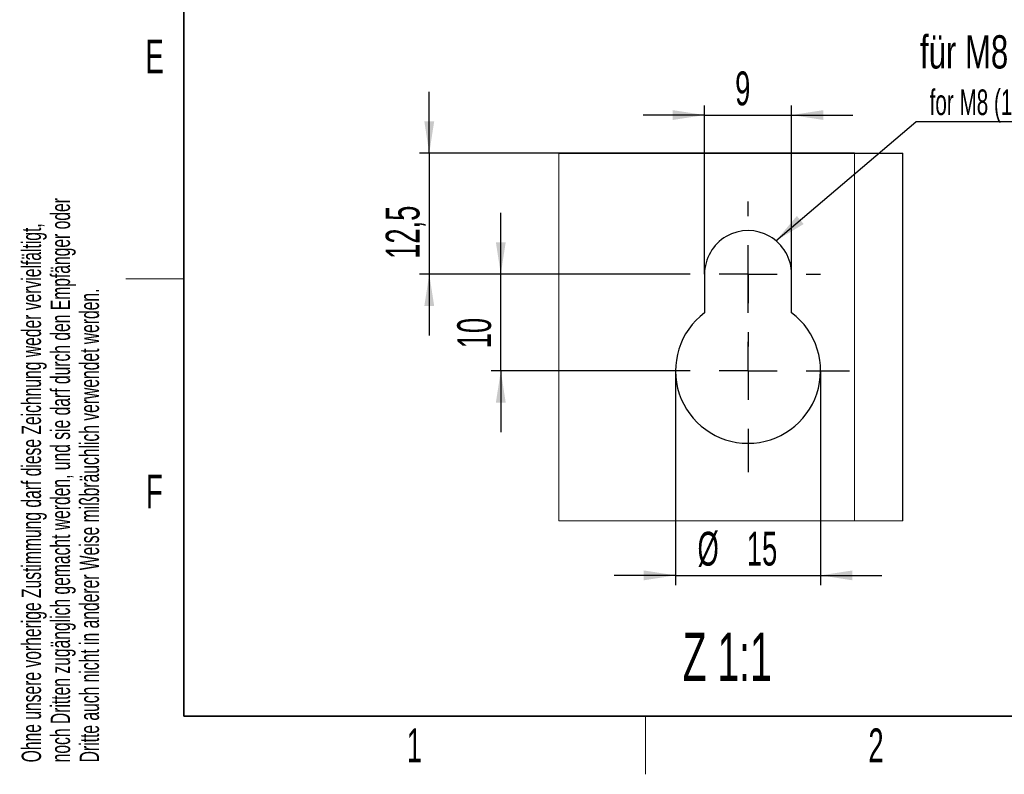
# Model space of a CAD drawing. Header units: millimetres. Extents: x 5 to 418, y 2 to 292.
# Tile 1 of 52: x 9 to 111, y 6 to 84. Entities that reach past the tile are written whole.
import ezdxf

# ---------------------------------------------------------------- set-up
doc = ezdxf.new("R2010")
doc.units = ezdxf.units.MM
doc.layers.add('SLD-0', color=7, linetype='Continuous')
doc.styles.add('SLDTEXTSTYLE0', font='TXT', dxfattribs={"width": 0.7})
doc.styles.add('SLDTEXTSTYLE1', font='TXT', dxfattribs={"width": 0.605})
doc.dimstyles.new('SLDDIMSTYLE3', dxfattribs={"dimtxt": 3.5, "dimasz": 3.302, "dimexe": 0, "dimexo": 0.0625, "dimgap": 0.875, "dimtad": 1, "dimrnd": 1e-09, "dimzin": 12, "dimdsep": 46, "dimtxsty": 'SLDTEXTSTYLE1', "dimsah": 1, "dimcen": 0.09, "dimadec": 0, "dimazin": 3, "dimtfac": 1, "dimtmove": 0, "dimatfit": 0, "dimfxl": 1, "dimfrac": 2, "dimtolj": 1, "dimtzin": 12, "dimarcsym": 0})
doc.dimstyles.new('SLDDIMSTYLE4', dxfattribs={"dimtxt": 0.18, "dimasz": 3.302, "dimexe": 0, "dimexo": 0.0625, "dimgap": 0, "dimtad": 0, "dimtih": 1, "dimtoh": 1, "dimdec": 0, "dimrnd": 1e-09, "dimzin": 0, "dimdsep": 46, "dimtxsty": 'Standard', "dimsah": 1, "dimcen": 0.09, "dimadec": 0, "dimazin": 0, "dimtfac": 3.302, "dimtdec": 0, "dimtofl": 0, "dimtmove": 0, "dimatfit": 3, "dimfxl": 1, "dimfrac": 2, "dimtolj": 1, "dimtzin": 0, "dimarcsym": 0})

# ---------------------------------------------------------------- blocks, each defined once
blk = doc.blocks.new('SW_NOTE_0_2')
at = {"layer": 'SLD-0', "color": 0, "char_height": 2, "attachment_point": 1, "rotation": 90, "style": 'SLDTEXTSTYLE1'}
for s, insert in [('noch Dritten zugänglich gemacht werden, und sie darf durch den Empfänger oder', (0.42, 0)), ('Ohne unsere vorherige Zustimmung darf diese Zeichnung weder vervielfältigt,', (-2.58, 0)), ('Dritte auch nicht in anderer Weise mißbräuchlich verwendet werden.', (3.42, 0))]:
    blk.add_mtext(s, dxfattribs=dict(at, insert=insert))
blk = doc.blocks.new('_D_10')
at = {"layer": 'SLD-0', "color": 7}
for p, q in [((51.39, 70.25), (51.39, 76.6)), ((95.37, 70.25), (50.39, 70.25)), ((51.39, 70.25), (51.39, 57.75)), ((76.87, 57.75), (50.39, 57.75)), ((51.39, 57.75), (51.39, 51.4))]:
    blk.add_line(p, q, dxfattribs=at)
for points in [[(51.39, 70.25), (51.9, 73.55), (50.88, 73.55)], [(51.39, 57.75), (50.88, 54.44), (51.9, 54.44)]]:
    blk.add_solid(points, dxfattribs=at)
at = {"layer": 'SLD-0', "color": 7, "insert": (46.88, 59.32), "char_height": 3.5, "attachment_point": 1, "rotation": 90, "style": 'SLDTEXTSTYLE1'}
blk.add_mtext('12,5', dxfattribs=at)
blk = doc.blocks.new('_D_11')
at = {"layer": 'SLD-0', "color": 7}
for p, q in [((58.79, 57.75), (58.79, 64.1)), ((76.87, 57.75), (57.79, 57.75)), ((58.79, 47.75), (58.79, 57.75)), ((73.87, 47.75), (57.79, 47.75)), ((58.79, 47.75), (58.79, 41.4))]:
    blk.add_line(p, q, dxfattribs=at)
for points in [[(58.79, 57.75), (59.3, 61.05), (58.28, 61.05)], [(58.79, 47.75), (58.28, 44.44), (59.3, 44.44)]]:
    blk.add_solid(points, dxfattribs=at)
at = {"layer": 'SLD-0', "color": 7, "insert": (54.28, 50.07), "char_height": 3.5, "attachment_point": 1, "rotation": 90, "style": 'SLDTEXTSTYLE1'}
blk.add_mtext('10', dxfattribs=at)
blk = doc.blocks.new('_D_12')
at = {"layer": 'SLD-0', "color": 7}
for p, q in [((76.87, 47.75), (76.87, 25.58)), ((91.87, 47.75), (91.87, 25.58)), ((76.87, 26.58), (70.52, 26.58)), ((76.87, 26.58), (91.87, 26.58)), ((91.87, 26.58), (98.22, 26.58))]:
    blk.add_line(p, q, dxfattribs=at)
for points in [[(76.87, 26.58), (73.57, 27.09), (73.57, 26.07)], [(91.87, 26.58), (95.17, 26.07), (95.17, 27.09)]]:
    blk.add_solid(points, dxfattribs=at)
at = {"layer": 'SLD-0', "color": 7, "char_height": 3.5, "attachment_point": 1, "style": 'SLDTEXTSTYLE1'}
for s, insert in [('%%c', (79.14, 31.09)), ('15', (84.24, 31.1))]:
    blk.add_mtext(s, dxfattribs=dict(at, insert=insert))
blk = doc.blocks.new('_D_13')
at = {"layer": 'SLD-0', "color": 7}
for p, q in [((79.87, 57.75), (79.87, 75.2)), ((88.87, 57.75), (88.87, 75.2)), ((79.87, 74.2), (73.52, 74.2)), ((79.87, 74.2), (88.87, 74.2)), ((88.87, 74.2), (95.22, 74.2))]:
    blk.add_line(p, q, dxfattribs=at)
for points in [[(79.87, 74.2), (76.57, 74.71), (76.57, 73.69)], [(88.87, 74.2), (92.17, 73.69), (92.17, 74.71)]]:
    blk.add_solid(points, dxfattribs=at)
at = {"layer": 'SLD-0', "color": 7, "insert": (83.03, 78.71), "char_height": 3.5, "attachment_point": 1, "style": 'SLDTEXTSTYLE1'}
blk.add_mtext('9', dxfattribs=at)
blk = doc.blocks.new('SW_NOTE_0_18')
at = {"layer": 'SLD-0', "color": 0}
blk.add_line((25.6, 0), (0, 0), dxfattribs=at)
at = {"layer": 'SLD-0', "color": 0, "attachment_point": 1}
for s, insert, char_height, style in [('für M8 (16x)', (0.45, 8.96), 3.4396, 'SLDTEXTSTYLE0'), ('for M8 (16x)', (1.44, 3.35), 2.6458, 'SLDTEXTSTYLE1')]:
    blk.add_mtext(s, dxfattribs=dict(at, insert=insert, char_height=char_height, style=style))
blk = doc.blocks.new('SW_CENTERMARKSYMBOL_0')
at = {"layer": 'SLD-0', "color": 0}
for p, q in [((0, 6), (0, 7.5)), ((0, 0), (0, 3)), ((-6, 0), (-7.5, 0)), ((0, 0), (-3, 0)), ((0, 0), (0, -3)), ((0, 0), (3, 0)), ((6, 0), (7.5, 0)), ((0, -6), (0, -7.5))]:
    blk.add_line(p, q, dxfattribs=at)
blk = doc.blocks.new('SW_CENTERMARKSYMBOL_1')
at = {"layer": 'SLD-0', "color": 0}
for p, q in [((0, 6), (0, 10.5)), ((0, 0), (0, 3)), ((-6, 0), (-10.5, 0)), ((0, 0), (-3, 0)), ((0, 0), (0, -3)), ((0, 0), (3, 0)), ((6, 0), (10.5, 0)), ((0, -6), (0, -10.5))]:
    blk.add_line(p, q, dxfattribs=at)

msp = doc.modelspace()

# ---------------------------------------------------------------- linework, layer by layer
at = {"color": 7, "linetype": 'Continuous', "lineweight": 25}
for p, q in [((64.7771, 70.2464), (95.3671, 70.2464)), ((95.3671, 70.2464), (100.342, 70.2464)), ((100.3671, 70.2213), (100.342, 70.2464)), ((100.3671, 32.2063), (100.3671, 70.2213)), ((79.8671, 57.7464), (79.8671, 53.7464)), ((88.8671, 53.7464), (88.8671, 57.7464))]:
    msp.add_line(p, q, dxfattribs=at)
at = {"color": 7, "linetype": 'Continuous', "lineweight": 18}
msp.add_line((95.3671, 32.2063), (95.3671, 70.2464), dxfattribs=at)
at = {"color": 7, "linetype": 'Continuous', "lineweight": 18, "flags": 128}
msp.add_lwpolyline([(64.7771, 70.2464), (64.7771, 32.2063), (95.3671, 32.2063), (100.3671, 32.2063)], dxfattribs=at)
at = {"color": 7, "linetype": 'Continuous', "lineweight": 25}
for centre, radius, start, end in [((84.3671, 57.7464), 4.5, 359.999942, 180.000058), ((84.3671, 47.7464), 7.5, 126.869851, 53.130149)]:
    msp.add_arc(centre, radius, start, end, dxfattribs=at)
at = {"layer": 'SLD-0', "lineweight": 35}
for p, q in [((26, 282.5), (26, 12)), ((26, 12), (408, 12))]:
    msp.add_line(p, q, dxfattribs=at)
at = {"layer": 'SLD-0', "lineweight": 18}
for p, q in [((20, 57.25), (26, 57.25)), ((73.75, 6), (73.75, 12))]:
    msp.add_line(p, q, dxfattribs=at)

# ---------------------------------------------------------------- block references
at = {"layer": 'SLD-0'}
msp.add_blockref('SW_NOTE_0_2', (11.808, 7.2381), dxfattribs=at)
at = {"layer": 'SLD-0', "color": 7}
for name, p in [('SW_NOTE_0_18', (101.7049, 73.4974)), ('SW_CENTERMARKSYMBOL_0', (84.3671, 57.7464)), ('SW_CENTERMARKSYMBOL_1', (84.3671, 47.7464))]:
    msp.add_blockref(name, p, dxfattribs=at)

# ---------------------------------------------------------------- texts
at = {"layer": 'SLD-0', "attachment_point": 2, "style": 'SLDTEXTSTYLE1'}
for s, insert, char_height in [('E', (22.9816, 82.0011), 3.5), ('F', (22.9536, 37.0011), 3.5), ('Z 1:1', (82.2117, 20.6474), 5), ('1', (49.8527, 10.743), 3.5), ('2', (97.6027, 10.743), 3.5)]:
    msp.add_mtext(s, dxfattribs=dict(at, insert=insert, char_height=char_height))

# ---------------------------------------------------------------- dimensions: what is measured, and where the dimension line sits
at = {"layer": 'SLD-0', "color": 7}
dim = msp.add_linear_dim(base=(88.8671, 74.1975), p1=(79.8671, 57.7464), p2=(88.8671, 57.7464), dimstyle='SLDDIMSTYLE3', dxfattribs=at)
dim.commit()
dim.dimension.update_dxf_attribs({"geometry": '_D_13', "text_midpoint": (84.3671, 74.1975), "dimtype": 160})
for base, p1, picture, middle in [((51.3896, 57.7464), (95.3671, 70.2464), '_D_10', (51.3896, 63.9964)), ((58.7926, 57.7464), (73.8671, 47.7464), '_D_11', (58.7926, 52.7464))]:
    dim = msp.add_linear_dim(base=base, p1=p1, p2=(76.8671, 57.7464), angle=90, dimstyle='SLDDIMSTYLE3', dxfattribs=at)
    dim.commit()
    dim.dimension.update_dxf_attribs({"geometry": picture, "text_midpoint": middle, "dimtype": 160})
dim = msp.add_linear_dim(base=(91.8671, 29.3505), p1=(76.8671, 47.7464), p2=(91.8671, 47.7464), text='%%c<>', dimstyle='SLDDIMSTYLE3', dxfattribs=at)
dim.commit()
dim.dimension.update_dxf_attribs({"geometry": '_D_12', "text_midpoint": (84.3671, 29.3505), "dimtype": 160})

# ---------------------------------------------------------------- leaders
msp.add_leader([(87.2507, 61.2011), (101.7049, 73.4974)], dimstyle='SLDDIMSTYLE4', dxfattribs=at)

doc.saveas('drawing.dxf')
